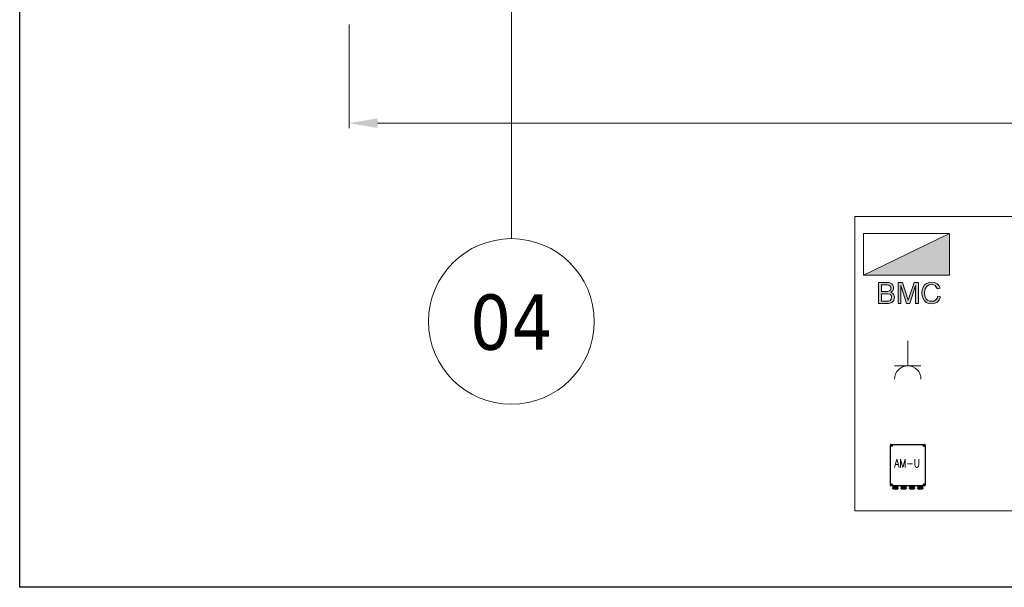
# Model space of a CAD drawing. Extents: x 50445 to 145605, y -10968 to 41989.
# Tile 22 of 256: x 50445 to 53417, y 9455 to 11168. Entities that reach past the tile are written whole.
import ezdxf

# ---------------------------------------------------------------- set-up
doc = ezdxf.new("R2010")
doc.units = 0
doc.header["$LTSCALE"] = 414.30304
doc.header["$MEASUREMENT"] = 0
doc.linetypes.add('stramien', pattern=[22.225, 12.7, -3.175, 3.175, -3.175])
doc.layers.get('0').update_dxf_attribs({"linetype": 'CONTINUOUS'})
doc.layers.get('Defpoints').update_dxf_attribs({"linetype": 'CONTINUOUS'})
for name, color, linetype, lineweight in [('A-DETL-GENF', 3, 'CONTINUOUS', 18), ('LIJN18', 30, 'CONTINUOUS', 18), ('S-GRID', 1, 'CONTINUOUS', 18)]:
    doc.layers.add(name, color=color, linetype=linetype, lineweight=lineweight)
doc.styles.add('ROMANS', font='romans', dxfattribs={"width": 0.8})
doc.styles.add('Tahoma', font='tahoma.ttf', dxfattribs={"height": 333.256173})
doc.dimstyles.get("Standard").update_dxf_attribs({"dimtxt": 0.18, "dimasz": 0.18, "dimexe": 0.18, "dimexo": 0.0625, "dimgap": 0.09, "dimtad": 0, "dimtih": 1, "dimtoh": 1, "dimdec": 4, "dimzin": 0, "dimdsep": 46, "dimtxsty": 'Standard', "dimcen": 0.09, "dimadec": 0, "dimazin": 0, "dimtfac": 1, "dimtdec": 4, "dimtofl": 0, "dimtmove": 0, "dimatfit": 3, "dimfxl": 1, "dimtolj": 1, "dimtzin": 0, "dimarcsym": 0})

# ---------------------------------------------------------------- blocks, each defined once
blk = doc.blocks.new('*D522')
at = {"layer": 'Defpoints', "color": 0, "linetype": 'Continuous', "lineweight": 0, "transparency": 16777216}
for p in [(51438.9, 11168.9), (58318.9, 11169.9), (51438.9, 10855.6)]:
    blk.add_point(p, dxfattribs=at)
at = {"layer": 'LIJN18', "color": 0, "linetype": 'Continuous', "lineweight": 0, "transparency": 16777216}
for p, q in [((51438.9, 11153.9), (51438.9, 10840.6)), ((58318.9, 11154.9), (58318.9, 10840.6)), ((58232.9, 10855.6), (51524.9, 10855.6))]:
    blk.add_line(p, q, dxfattribs=at)
for points in [[(51524.9, 10869.9), (51524.9, 10841.3), (51438.9, 10855.6)], [(58232.9, 10869.9), (58232.9, 10841.3), (58318.9, 10855.6)]]:
    blk.add_solid(points, dxfattribs=at)
at = {"layer": 'LIJN18', "color": 0, "linetype": 'Continuous', "lineweight": 0, "transparency": 16777216, "insert": (54878.9, 10923.6), "char_height": 86, "attachment_point": 5}
blk.add_mtext('\\A1;6555', dxfattribs=at)
blk = doc.blocks.new('Grid - 5 mm-3639987-plotview doorsnede C C  -  1 op 100')
at = {"layer": 'S-GRID'}
blk.add_circle((4516.6, -11135), 500, dxfattribs=at)
for start, end in [(360, 180), (180, 360)]:
    blk.add_arc((4516.6, -11135), 500, start, end, dxfattribs=at)
blk = doc.blocks.new('65_KU_symbool - brandmeldcentrale - 65_KU_symbool - brandmeldcentrale-3618084-renvooi bouwvoorbereiding')
at = {"layer": 'A-DETL-GENF'}
for points in [[(7704, 45416), (8362, 45416), (8362, 45906), (7347, 45416)], [(7993, 45081), (7993, 45331), (7943, 45331), (7875, 45120), (7805, 45331), (7755, 45331), (7755, 45081), (7787, 45081), (7787, 45293), (7855, 45081), (7893, 45081), (7961, 45293), (7961, 45081), (7966, 45081)], [(8152, 45078), (8187, 45084), (8217, 45099), (8240, 45125), (8255, 45161), (8222, 45169), (8214, 45143), (8196, 45122), (8175, 45111), (8149, 45108), (8122, 45112), (8105, 45119), (8087, 45134), (8075, 45155), (8070, 45178), (8067, 45208), (8070, 45231), (8075, 45255), (8084, 45275), (8105, 45292), (8122, 45302), (8149, 45305), (8172, 45302), (8190, 45293), (8205, 45275), (8217, 45255), (8249, 45261), (8234, 45293), (8214, 45313), (8184, 45328), (8149, 45334), (8120, 45331), (8090, 45319), (8067, 45302), (8049, 45275), (8037, 45243), (8034, 45208), (8037, 45172), (8051, 45137), (8064, 45113), (8087, 45093), (8114, 45081), (8149, 45078)]]:
    blk.add_hatch(color=256, dxfattribs=at).paths.add_polyline_path(points, flags=0)
h = blk.add_hatch(color=256, dxfattribs=at)
h.paths.add_polyline_path([(7634, 45081), (7640, 45081), (7661, 45085), (7684, 45096), (7698, 45111), (7705, 45119), (7711, 45152), (7708, 45172), (7696, 45194), (7687, 45205), (7667, 45213), (7681, 45222), (7693, 45237), (7699, 45252), (7702, 45266), (7699, 45284), (7693, 45299), (7681, 45313), (7658, 45324), (7643, 45329), (7614, 45331), (7525, 45331), (7525, 45081), (7620, 45081)], flags=0)
h.paths.add_polyline_path([(7640, 45111), (7558, 45111), (7558, 45196), (7640, 45195), (7652, 45193), (7664, 45187), (7672, 45178), (7678, 45166), (7678, 45152), (7672, 45131), (7658, 45118), (7643, 45111)], flags=0)
h.paths.add_polyline_path([(7558, 45225), (7558, 45302), (7634, 45301), (7646, 45299), (7664, 45284), (7670, 45275), (7670, 45252), (7664, 45240), (7652, 45233), (7640, 45227), (7631, 45225), (7566, 45225)], flags=0)
for p, q in [((8362, 45906), (7347, 45906)), ((7347, 45906), (7347, 45416)), ((8362, 45906), (7347, 45416)), ((7347, 45906), (8362, 45906)), ((7347, 45416), (7347, 45906)), ((8362, 45416), (8362, 45906)), ((8362, 45906), (8362, 45416)), ((7347, 45416), (8362, 45416)), ((8362, 45416), (7347, 45416)), ((7525, 45331), (7525, 45081)), ((7620, 45331), (7525, 45331)), ((7558, 45225), (7558, 45302)), ((7558, 45302), (7608, 45302)), ((7608, 45302), (7631, 45302)), ((7646, 45328), (7620, 45331)), ((7631, 45302), (7646, 45299)), ((7664, 45322), (7646, 45328)), ((7646, 45299), (7664, 45284)), ((7681, 45313), (7664, 45322)), ((7664, 45284), (7670, 45275)), ((7693, 45299), (7681, 45313)), ((7699, 45284), (7693, 45299)), ((7702, 45266), (7699, 45284)), ((7755, 45331), (7755, 45081)), ((7805, 45331), (7755, 45331)), ((7787, 45081), (7787, 45293)), ((7787, 45293), (7855, 45081)), ((7875, 45120), (7805, 45331)), ((7943, 45331), (7875, 45120)), ((7893, 45081), (7961, 45293)), ((7993, 45331), (7943, 45331)), ((7961, 45293), (7961, 45081)), ((7993, 45081), (7993, 45331)), ((8067, 45302), (8049, 45275)), ((8090, 45319), (8067, 45302)), ((8084, 45275), (8102, 45290)), ((8120, 45331), (8090, 45319)), ((8102, 45290), (8122, 45302)), ((8152, 45334), (8120, 45331)), ((8122, 45302), (8149, 45305)), ((8149, 45305), (8172, 45302)), ((8184, 45328), (8152, 45334)), ((8172, 45302), (8190, 45293)), ((8214, 45313), (8184, 45328)), ((8190, 45293), (8205, 45275)), ((8234, 45293), (8214, 45313)), ((8249, 45261), (8234, 45293)), ((7614, 45225), (7558, 45225)), ((7558, 45196), (7617, 45196)), ((7558, 45111), (7558, 45196)), ((7631, 45225), (7614, 45225)), ((7617, 45196), (7637, 45196)), ((7643, 45228), (7631, 45225)), ((7637, 45196), (7652, 45193)), ((7655, 45234), (7643, 45228)), ((7652, 45193), (7664, 45187)), ((7664, 45240), (7655, 45234)), ((7670, 45252), (7664, 45240)), ((7664, 45187), (7672, 45178)), ((7667, 45213), (7681, 45222)), ((7687, 45205), (7667, 45213)), ((7670, 45275), (7670, 45263)), ((7670, 45263), (7670, 45252)), ((7672, 45178), (7678, 45166)), ((7678, 45166), (7678, 45152)), ((7681, 45222), (7693, 45237)), ((7699, 45190), (7687, 45205)), ((7693, 45237), (7699, 45252)), ((7699, 45252), (7702, 45266)), ((7708, 45172), (7699, 45190)), ((7711, 45152), (7708, 45172)), ((8037, 45243), (8034, 45208)), ((8034, 45208), (8037, 45172)), ((8049, 45275), (8037, 45243)), ((8037, 45172), (8049, 45140)), ((8067, 45208), (8070, 45231)), ((8070, 45178), (8067, 45208)), ((8070, 45231), (8075, 45255)), ((8075, 45155), (8070, 45178)), ((8075, 45255), (8084, 45275)), ((8205, 45275), (8217, 45255)), ((8222, 45169), (8214, 45143)), ((8217, 45255), (8249, 45261)), ((8255, 45161), (8222, 45169)), ((8240, 45125), (8255, 45161)), ((7525, 45081), (7620, 45081)), ((7620, 45111), (7558, 45111)), ((7634, 45111), (7620, 45111)), ((7620, 45081), (7640, 45081)), ((7643, 45111), (7634, 45111)), ((7640, 45081), (7658, 45084)), ((7661, 45119), (7643, 45111)), ((7658, 45084), (7672, 45090)), ((7672, 45131), (7661, 45119)), ((7678, 45152), (7672, 45131)), ((7672, 45090), (7684, 45096)), ((7684, 45096), (7696, 45108)), ((7696, 45108), (7705, 45119)), ((7705, 45119), (7708, 45137)), ((7708, 45137), (7711, 45152)), ((7755, 45081), (7787, 45081)), ((7855, 45081), (7893, 45081)), ((7961, 45081), (7993, 45081)), ((8049, 45140), (8064, 45113)), ((8064, 45113), (8087, 45093)), ((8087, 45134), (8075, 45155)), ((8105, 45119), (8087, 45134)), ((8087, 45093), (8114, 45081)), ((8125, 45111), (8105, 45119)), ((8114, 45081), (8152, 45078)), ((8149, 45108), (8125, 45111)), ((8175, 45111), (8149, 45108)), ((8152, 45078), (8187, 45084)), ((8196, 45122), (8175, 45111)), ((8187, 45084), (8217, 45099)), ((8214, 45143), (8196, 45122)), ((8217, 45099), (8240, 45125))]:
    blk.add_line(p, q, dxfattribs=at)

msp = doc.modelspace()

# ---------------------------------------------------------------- linework, layer by layer
at = {"linetype": 'Continuous', "lineweight": 0}
for p, q in [((53125.3, 10199), (53125.3, 10123.2)), ((53125.3, 10123.2), (53085.4, 10123.2)), ((53125.3, 10123.2), (53165.2, 10123.2))]:
    msp.add_line(p, q, dxfattribs=at)
for p, q in [((53073.1, 9762.9), (53073.1, 9883.9)), ((53075.1, 9885.9), (53176.1, 9885.9)), ((53178.1, 9883.9), (53178.1, 9762.9)), ((53176.1, 9760.9), (53075.1, 9760.9)), ((53080.6, 9758.4), (53080.6, 9760.9)), ((53080.6, 9760.9), (53095.6, 9760.9)), ((53095.6, 9758.4), (53080.6, 9758.4)), ((53080.6, 9752.9), (53080.6, 9755.9)), ((53080.6, 9755.9), (53095.6, 9755.9)), ((53093.6, 9750.9), (53082.6, 9750.9)), ((53083.1, 9758.4), (53083.1, 9755.9)), ((53088.1, 9760.9), (53088.1, 9760.9)), ((53093.1, 9758.4), (53093.1, 9755.9)), ((53095.6, 9760.9), (53095.6, 9758.4)), ((53095.6, 9755.9), (53095.6, 9752.9)), ((53105.6, 9758.4), (53105.6, 9760.9)), ((53105.6, 9760.9), (53120.6, 9760.9)), ((53120.6, 9758.4), (53105.6, 9758.4)), ((53105.6, 9755.9), (53120.6, 9755.9)), ((53105.6, 9752.9), (53105.6, 9755.9)), ((53118.6, 9750.9), (53107.6, 9750.9)), ((53108.1, 9758.4), (53108.1, 9755.9)), ((53113.1, 9760.9), (53113.1, 9760.9)), ((53118.1, 9758.4), (53118.1, 9755.9)), ((53120.6, 9760.9), (53120.6, 9758.4)), ((53120.6, 9755.9), (53120.6, 9752.9)), ((53130.6, 9758.4), (53130.6, 9760.9)), ((53130.6, 9760.9), (53145.6, 9760.9)), ((53145.6, 9758.4), (53130.6, 9758.4)), ((53130.6, 9752.9), (53130.6, 9755.9)), ((53130.6, 9755.9), (53145.6, 9755.9)), ((53143.6, 9750.9), (53132.6, 9750.9)), ((53133.1, 9758.4), (53133.1, 9755.9)), ((53138.1, 9760.9), (53138.1, 9760.9)), ((53143.1, 9758.4), (53143.1, 9755.9)), ((53145.6, 9760.9), (53145.6, 9758.4)), ((53145.6, 9755.9), (53145.6, 9752.9)), ((53155.6, 9758.4), (53155.6, 9760.9)), ((53155.6, 9760.9), (53170.6, 9760.9)), ((53170.6, 9758.4), (53155.6, 9758.4)), ((53155.6, 9752.9), (53155.6, 9755.9)), ((53155.6, 9755.9), (53170.6, 9755.9)), ((53168.6, 9750.9), (53157.6, 9750.9)), ((53158.1, 9758.4), (53158.1, 9755.9)), ((53163.1, 9760.9), (53163.1, 9760.9)), ((53168.1, 9758.4), (53168.1, 9755.9)), ((53170.6, 9760.9), (53170.6, 9758.4)), ((53170.6, 9755.9), (53170.6, 9752.9))]:
    msp.add_line(p, q)
msp.add_lwpolyline([(50444.8, 9454.5), (50444.8, 19729.7), (65294.8, 19729.7), (65294.8, 9454.5)], close=True)
msp.add_lwpolyline([(55857.2, 9685.7), (52965.9, 9685.7), (52965.9, 10573.6), (55857.2, 10573.6)], close=True, dxfattribs=at)
for centre, radius in [((53076.6, 9882.4), 2.5), ((53076.6, 9882.4), 1), ((53174.6, 9882.4), 2.5), ((53174.6, 9882.4), 1), ((53076.6, 9764.4), 2.5), ((53076.6, 9764.4), 1), ((53174.6, 9764.4), 2.5), ((53174.6, 9764.4), 1)]:
    msp.add_circle(centre, radius)
msp.add_arc((53125.3, 10083.3), 39.9, 0, 180, dxfattribs=at)
for centre, start, end in [((53075.1, 9883.9), 90, 180), ((53176.1, 9883.9), 0, 90), ((53075.1, 9762.9), 180, 270), ((53082.6, 9752.9), 180, 270), ((53093.6, 9752.9), 270, 0), ((53107.6, 9752.9), 180, 270), ((53118.6, 9752.9), 270, 0), ((53132.6, 9752.9), 180, 270), ((53143.6, 9752.9), 270, 0), ((53157.6, 9752.9), 180, 270), ((53168.6, 9752.9), 270, 0), ((53176.1, 9762.9), 270, 0)]:
    msp.add_arc(centre, 2, start, end)
at = {"layer": 'S-GRID', "linetype": 'stramien'}
msp.add_line((51928.9, 10507), (51928.9, 11658.9), dxfattribs=at)

# ---------------------------------------------------------------- block references
at = {"xscale": 0.2560000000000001, "yscale": 0.2560000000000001, "zscale": 0.2560000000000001}
msp.add_blockref('65_KU_symbool - brandmeldcentrale - 65_KU_symbool - brandmeldcentrale-3618084-renvooi bouwvoorbereiding', (51111.1, -1229.7), dxfattribs=at)
at = {"layer": 'S-GRID', "xscale": 0.5, "yscale": 0.5, "zscale": 0.5}
msp.add_blockref('Grid - 5 mm-3639987-plotview doorsnede C C  -  1 op 100', (49670.6, 15824.5), dxfattribs=at)

# ---------------------------------------------------------------- texts
at = {"insert": (53084.8, 9841.6), "char_height": 25, "width": 55.8, "attachment_point": 1, "style": 'ROMANS'}
msp.add_mtext('AM-U', dxfattribs=at)

# ---------------------------------------------------------------- dimensions: what is measured, and where the dimension line sits
at = {"layer": 'LIJN18', "linetype": 'Continuous', "lineweight": 0}
dim = msp.add_linear_dim(base=(51438.9, 10855.6), p1=(58318.9, 11169.9), p2=(51438.9, 11168.9), text='6555', dimstyle='Standard', override={"dimtxt": 86, "dimasz": 86, "dimexe": 15, "dimexo": 15, "dimgap": 25, "dimtad": 1, "dimdec": 0, "dimdsep": 0, "dimpost": '<>', "dimlwd": 0, "dimlwe": 0}, dxfattribs=at)
dim.commit()
dim.dimension.update_dxf_attribs({"geometry": '*D522', "text_midpoint": (54878.9, 10923.6)})

# ---------------------------------------------------------------- next in the draw order: texts
at = {"layer": 'S-GRID', "insert": (51928.9, 10338.5), "char_height": 166.63, "width": 302.385, "attachment_point": 2, "line_spacing_factor": 1.000232, "style": 'Tahoma', "bg_fill": 3, "box_fill_scale": 1.25, "bg_fill_color": 0, "bg_fill_transparency": 0}
msp.add_mtext('04', dxfattribs=at)

doc.saveas('drawing.dxf')
